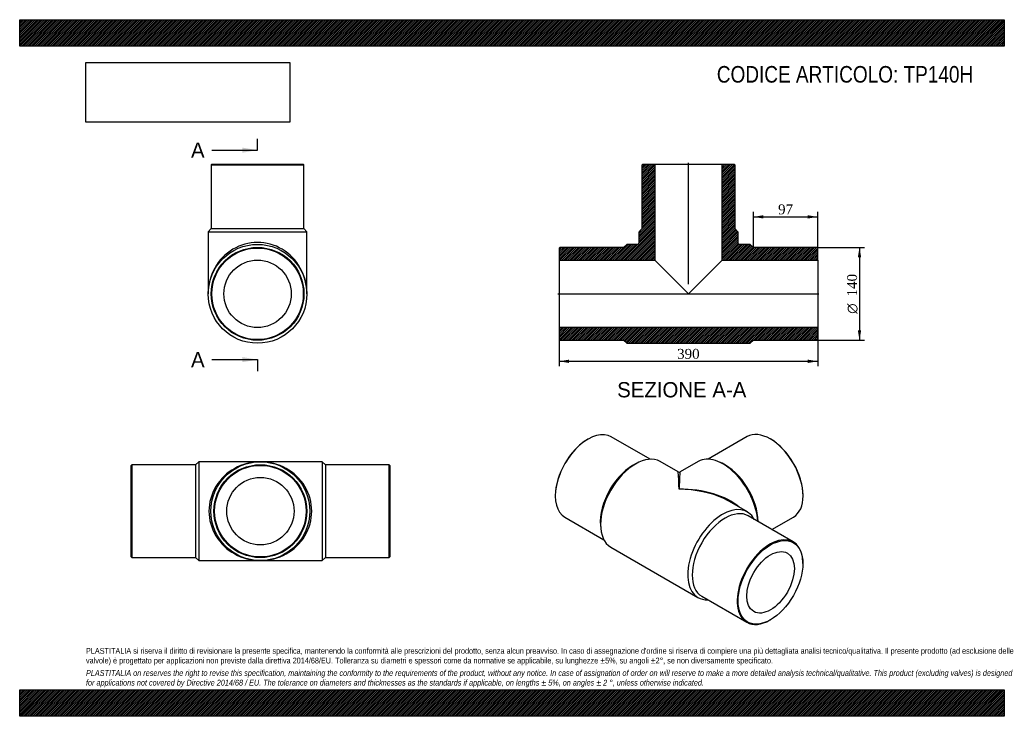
# Model space of a CAD drawing. Header units: millimetres. Extents: x 0 to 1485, y 0 to 1050.
import ezdxf
from ezdxf.enums import TextEntityAlignment as Align
from ezdxf.lldxf.tags import DXFTag

# ---------------------------------------------------------------- set-up
doc = ezdxf.new("R2010")
doc.units = ezdxf.units.MM
doc.header["$LTSCALE"] = 5
for name, color, linetype in [('Default', 7, 'Continuous'), ('DV4_Default', 7, 'Continuous'), ('TP140H', 7, 'Continuous')]:
    doc.layers.add(name, color=color, linetype=linetype)
doc.styles.add('SEACAD_Solid_Edge_ANSI', font='seans.ttf')
doc.styles.add('SEACAD_Solid_Edge_ANSI1_Symbols', font='semeca1.ttf')
doc.styles.add('SEACAD_Times_New_Roman', font='times.ttf')
tags = doc.linetypes.add('CENTER2', pattern=[28.575, 19.05, -3.175, 3.175, -3.175]).pattern_tags.tags
tags[10:11] = [DXFTag(74, 4), DXFTag(75, 0), DXFTag(340, '0'), DXFTag(46, 0.0), DXFTag(50, 0.0), DXFTag(44, 0.0), DXFTag(45, 0.0)]
tags[8:9] = [DXFTag(74, 4), DXFTag(75, 0), DXFTag(340, '0'), DXFTag(46, 0.0), DXFTag(50, 0.0), DXFTag(44, 0.0), DXFTag(45, 0.0)]
tags[6:7] = [DXFTag(74, 4), DXFTag(75, 0), DXFTag(340, '0'), DXFTag(46, 0.0), DXFTag(50, 0.0), DXFTag(44, 0.0), DXFTag(45, 0.0)]
tags[4:5] = [DXFTag(74, 4), DXFTag(75, 0), DXFTag(340, '0'), DXFTag(46, 0.0), DXFTag(50, 0.0), DXFTag(44, 0.0), DXFTag(45, 0.0)]
doc.dimstyles.new('ANSImm', dxfattribs={"dimtxt": 15, "dimasz": 15, "dimexe": 7.5, "dimexo": 0, "dimgap": 3.75, "dimtad": 1, "dimdsep": 46, "dimtxsty": 'SEACAD_Times_New_Roman', "dimblk1": '_SE_FILLED', "dimblk2": '_SE_FILLED', "dimsah": 1, "dimcen": 7.5, "dimazin": 0, "dimtfac": 0.85, "dimtdec": 3, "dimtofl": 0, "dimtmove": 0, "dimatfit": 3, "dimfxl": 1, "dimarcsym": 0})
picture_1 = doc.add_image_def('image1.jpg', size_in_pixel=(4302, 1260))

# ---------------------------------------------------------------- blocks, each defined once
blk = doc.blocks.new('SE')
at = {"layer": 'TP140H', "color": 7, "linetype": 'Continuous'}
for p, q in [((169, 379.2), (168, 378.2)), ((168, 240.2), (168, 378.2)), ((169, 379.2), (169, 239.2)), ((265, 379.2), (169, 379.2)), ((270, 383.7), (265, 379.2)), ((265, 379.2), (265, 239.2)), ((270, 383.7), (270, 234.7)), ((363, 383.7), (270, 383.7)), ((456, 383.7), (363, 383.7)), ((456, 383.7), (456, 234.7)), ((461, 379.2), (456, 383.7)), ((461, 379.2), (461, 239.2)), ((557, 379.2), (461, 379.2)), ((557, 239.2), (557, 379.2)), ((558, 378.2), (557, 379.2)), ((558, 378.2), (558, 240.2)), ((168, 240.2), (169, 239.2)), ((169, 239.2), (265, 239.2)), ((265, 239.2), (270, 234.7)), ((456, 234.7), (461, 239.2)), ((461, 239.2), (557, 239.2)), ((557, 239.2), (558, 240.2)), ((270, 234.7), (363, 234.7)), ((363, 234.7), (456, 234.7))]:
    blk.add_line(p, q, dxfattribs=at)
for radius in [74.5, 70, 69, 50.8]:
    blk.add_circle((363, 309.2), radius, dxfattribs=at)
for major_axis in [(77.5, 0), (-77.5, 0)]:
    blk.add_ellipse((363, 309.2), major_axis=major_axis, ratio=0.96129, start_param=1.570796, end_param=4.712389, dxfattribs=at)
blk = doc.blocks.new('SE1')
at = {"layer": 'TP140H', "color": 7, "linetype": 'Continuous'}
for p, q in [((857.3, 417.9), (856.6, 417.5)), ((951, 387.5), (892.3, 421.3)), ((1097, 421.6), (1038.3, 387.7)), ((1132.7, 417.7), (1132, 418.1)), ((933.7, 382.9), (929.9, 381.2)), ((993, 368.4), (966, 384)), ((1023.3, 384.2), (996, 368.4)), ((1059.4, 381.4), (1055.6, 383.2)), ((807.8, 333), (807.8, 332.1)), ((1181.5, 332.4), (1181.5, 333.2)), ((1097.5, 308.1), (1070.5, 323.7)), ((822.3, 300.1), (881, 266.2)), ((1166.6, 262.9), (1098.8, 302.1)), ((1134.5, 281.5), (1167, 300.3)), ((875.9, 287.6), (876.3, 283.4)), ((891.5, 255), (1023, 179)), ((1181.1, 230.1), (1181.1, 230.9)), ((1028.8, 180.9), (1096.6, 141.7)), ((1131.6, 145.2), (1132.4, 145.6))]:
    blk.add_line(p, q, dxfattribs=at)
blk.add_arc((994.5, 371), 3, 241.234, 299.3877, dxfattribs=at)
for centre, major_axis, ratio, start_param, end_param in [((857.3, 360.7), (35, 60.6), 0.57735, 0, 3.141593), ((1132, 360.9), (-35, 60.6), 0.57735, 3.141593, 6.283185), ((856.6, 361.1), (-34.5, -59.8), 0.57735, 3.926991, 5.497787), ((1132.7, 361.3), (34.5, -59.8), 0.57735, 0.785398, 2.356194), ((928.7, 319.5), (-37.2, -64.5), 0.57735, 3.141593, 6.283185), ((1060.6, 319.7), (-37.3, 64.5), 0.57735, 4.000816, 6.283185), ((925.2, 321.5), (-35, -60.6), 0.57735, 3.83141, 5.593368), ((1064.1, 321.7), (-35, 60.6), 0.57735, 3.934062, 5.593368), ((994.5, 281.5), (1.5, -86.9), 0.017084, 2.34593, 3.131328), ((994.5, 281.5), (-1.5, -86.9), 0.017084, 3.151857, 3.937255), ((994.5, 281.5), (-107.5, -1.8), 0.565847, 3.6978, 4.702904), ((994.5, 281.5), (-107.5, 1.8), 0.565847, 4.044778, 4.721874), ((994.5, 281.5), (-107.5, 1.8), 0.565847, 3.936476, 4.044778), ((1060.2, 243.6), (-37.2, -64.5), 0.57735, 2.792248, 6.283185), ((1063.8, 241.5), (-35, -60.6), 0.57735, 3.141593, 6.283185), ((1131.6, 202.3), (-35, -60.6), 0.57735, 2.356194, 6.283185), ((1060.2, 243.6), (-37.2, -64.5), 0.57735, 0, 0.349344), ((1131.6, 202.3), (-35, -60.6), 0.57735, 0, 0.785398)]:
    blk.add_ellipse(centre, major_axis=major_axis, ratio=ratio, start_param=start_param, end_param=end_param, dxfattribs=at)
for major_axis in [(34.5, 59.8), (-25.4, -44)]:
    blk.add_ellipse((1132.4, 201.9), major_axis=major_axis, ratio=0.57735, dxfattribs=at)
blk = doc.blocks.new('SE2')
at = {"layer": 'TP140H', "color": 7, "linetype": 'Continuous'}
for p, q in [((289.7, 832.3), (288.7, 831.3)), ((289.7, 832.3), (427.7, 832.3)), ((428.7, 831.3), (427.7, 832.3)), ((288.7, 831.3), (428.7, 831.3)), ((288.7, 831.3), (288.7, 735.3)), ((428.7, 735.3), (428.7, 831.3)), ((288.7, 735.3), (284.2, 730.3)), ((284.2, 730.3), (433.2, 730.3)), ((284.2, 730.3), (284.2, 636.8)), ((288.7, 735.3), (428.7, 735.3)), ((433.2, 730.3), (428.7, 735.3)), ((433.2, 636.8), (433.2, 730.3))]:
    blk.add_line(p, q, dxfattribs=at)
for radius in [74.5, 70, 69, 50.8]:
    blk.add_circle((358.7, 636.8), radius, dxfattribs=at)
blk.add_ellipse((358.7, 636.8), major_axis=(0, -77.5), ratio=0.96129, start_param=1.570796, end_param=4.712389, dxfattribs=at)
blk = doc.blocks.new('SE4')
at = {"color": 7, "linetype": 'Continuous', "style": 'SEACAD_Solid_Edge_ANSI'}
blk.add_text('A', height=23, dxfattribs=at).set_placement((258.4, 864.9), align=Align.TOP_LEFT)
blk = doc.blocks.new('SE5')
at = {"color": 7, "linetype": 'Continuous', "style": 'SEACAD_Solid_Edge_ANSI'}
blk.add_text('A', height=23, dxfattribs=at).set_placement((258.4, 549.1), align=Align.TOP_LEFT)
blk = doc.blocks.new('SEANNOT_GROUP')
at = {"linetype": 'Continuous'}
blk.add_hatch(color=7, dxfattribs=at).paths.add_polyline_path([(335.7, 849.5), (358.7, 853.4), (335.7, 857.2)])
at = {"color": 7, "linetype": 'Continuous'}
blk.add_lwpolyline([(289.7, 853.4), (358.7, 853.4)], dxfattribs=at)
blk = doc.blocks.new('SEANNOT_GROUP1')
at = {"linetype": 'Continuous'}
blk.add_hatch(color=7, dxfattribs=at).paths.add_polyline_path([(335.7, 533.8), (358.7, 537.6), (335.7, 541.5)])
at = {"color": 7, "linetype": 'Continuous'}
blk.add_lwpolyline([(289.7, 537.6), (358.7, 537.6)], dxfattribs=at)
blk = doc.blocks.new('SE3')
at = {"layer": 'Default', "color": 7, "linetype": 'CENTER2'}
for p, q in [((358.7, 853.4), (358.7, 870.6)), ((358.7, 537.6), (358.7, 520.4))]:
    blk.add_line(p, q, dxfattribs=at)
at = {"layer": 'Default', "color": 7, "linetype": 'CENTER2', "const_width": 0.0001}
blk.add_lwpolyline([(358.7, 853.4), (358.7, 537.6)], dxfattribs=at)
at = {"layer": 'Default'}
for name in ['SE4', 'SEANNOT_GROUP', 'SE5', 'SEANNOT_GROUP1']:
    blk.add_blockref(name, (0, 0), dxfattribs=at)
blk = doc.blocks.new('SE6')
at = {"layer": 'TP140H', "linetype": 'Continuous'}
h = blk.add_hatch(dxfattribs=at)
h.set_pattern_fill('LINE', scale=0.629921, angle=45, style=0)
edge = h.paths.add_edge_path()
edge.add_line((938.6, 735.3), (934.1, 730.3))
edge.add_line((934.1, 730.3), (934.1, 714.3))
edge.add_arc((931.1, 714.3), 3, 270, 360, ccw=False)
edge.add_line((931.1, 711.3), (915.6, 711.3))
edge.add_line((915.6, 711.3), (910.6, 706.8))
edge.add_line((910.6, 706.8), (814.6, 706.8))
edge.add_line((814.6, 706.8), (813.6, 705.8))
edge.add_line((813.6, 705.8), (813.6, 687.6))
edge.add_line((813.6, 687.6), (957.8, 687.6))
edge.add_line((957.8, 687.6), (957.8, 832.3))
edge.add_line((957.8, 832.3), (939.6, 832.3))
edge.add_line((939.6, 832.3), (938.6, 831.3))
edge.add_line((938.6, 831.3), (938.6, 735.3))
h = blk.add_hatch(dxfattribs=at)
h.set_pattern_fill('LINE', scale=0.629921, angle=45, style=0)
edge = h.paths.add_edge_path()
edge.add_line((1078.6, 735.3), (1078.6, 831.3))
edge.add_line((1078.6, 831.3), (1077.6, 832.3))
edge.add_line((1077.6, 832.3), (1059.4, 832.3))
edge.add_line((1059.4, 832.3), (1059.4, 687.6))
edge.add_line((1059.4, 687.6), (1203.6, 687.6))
edge.add_line((1203.6, 687.6), (1203.6, 705.8))
edge.add_line((1203.6, 705.8), (1202.6, 706.8))
edge.add_line((1202.6, 706.8), (1106.6, 706.8))
edge.add_line((1106.6, 706.8), (1101.6, 711.3))
edge.add_line((1101.6, 711.3), (1086.1, 711.3))
edge.add_arc((1086.1, 714.3), 3, 180, 270, ccw=False)
edge.add_line((1083.1, 714.3), (1083.1, 730.3))
edge.add_line((1083.1, 730.3), (1078.6, 735.3))
h = blk.add_hatch(dxfattribs=at)
h.set_pattern_fill('LINE', scale=0.629921, angle=45, style=0)
h.paths.add_polyline_path([(1203.6, 567.8), (1203.6, 586), (813.6, 586), (813.6, 567.8), (814.6, 566.8), (910.6, 566.8), (915.6, 562.3), (1101.6, 562.3), (1106.6, 566.8), (1202.6, 566.8)])
at = {"layer": 'DV4_Default', "color": 7, "linetype": 'CENTER2'}
for p, q in [((1008.6, 651.3), (1008.6, 834.1)), ((811.8, 636.8), (1205.3, 636.8))]:
    blk.add_line(p, q, dxfattribs=at)
at = {"layer": 'TP140H', "color": 7, "linetype": 'Continuous'}
for p, q in [((938.6, 831.3), (939.6, 832.3)), ((939.6, 832.3), (957.8, 832.3)), ((957.8, 832.3), (1059.4, 832.3)), ((957.8, 832.3), (957.8, 687.6)), ((1059.4, 832.3), (1077.6, 832.3)), ((1059.4, 687.6), (1059.4, 832.3)), ((1077.6, 832.3), (1078.6, 831.3)), ((938.6, 735.3), (938.6, 831.3)), ((1078.6, 831.3), (1078.6, 735.3)), ((934.1, 730.3), (938.6, 735.3)), ((934.1, 714.3), (934.1, 730.3)), ((1078.6, 735.3), (1083.1, 730.3)), ((1083.1, 730.3), (1083.1, 714.3)), ((813.6, 705.8), (814.6, 706.8)), ((813.6, 705.8), (813.6, 687.6)), ((910.6, 706.8), (814.6, 706.8)), ((915.6, 711.3), (910.6, 706.8)), ((931.1, 711.3), (915.6, 711.3)), ((1101.6, 711.3), (1086.1, 711.3)), ((1106.6, 706.8), (1101.6, 711.3)), ((1202.6, 706.8), (1106.6, 706.8)), ((1202.6, 706.8), (1203.6, 705.8)), ((1203.6, 687.6), (1203.6, 705.8)), ((813.6, 687.6), (813.6, 586)), ((813.6, 687.6), (957.8, 687.6)), ((957.8, 687.6), (1008.6, 636.8)), ((1008.6, 636.8), (1059.4, 687.6)), ((1059.4, 687.6), (1203.6, 687.6)), ((1203.6, 687.6), (1203.6, 586)), ((1203.6, 586), (813.6, 586)), ((813.6, 586), (813.6, 567.8)), ((1203.6, 567.8), (1203.6, 586)), ((814.6, 566.8), (813.6, 567.8)), ((814.6, 566.8), (910.6, 566.8)), ((910.6, 566.8), (915.6, 562.3)), ((1101.6, 562.3), (1106.6, 566.8)), ((1106.6, 566.8), (1202.6, 566.8)), ((1203.6, 567.8), (1202.6, 566.8)), ((915.6, 562.3), (1101.6, 562.3))]:
    blk.add_line(p, q, dxfattribs=at)
for centre, start, end in [((931.1, 714.3), 270, 0), ((1086.1, 714.3), 180, 270)]:
    blk.add_arc(centre, 3, start, end, dxfattribs=at)
blk = doc.blocks.new('DMBLK296')
at = {"layer": 'Default', "linetype": 'Continuous'}
for points in [[(828.6, 532.6), (828.6, 537.6), (813.6, 535.1)], [(1188.6, 532.6), (1203.6, 535.1), (1188.6, 537.6)]]:
    blk.add_hatch(color=7, dxfattribs=at).paths.add_polyline_path(points)
at = {"layer": 'Default', "color": 7, "linetype": 'Continuous'}
for p, q in [((813.6, 586), (813.6, 527.6)), ((1203.6, 586), (1203.6, 527.6)), ((813.6, 535.1), (1203.6, 535.1))]:
    blk.add_line(p, q, dxfattribs=at)
at = {"layer": 'Default', "color": 7, "linetype": 'Continuous', "style": 'SEACAD_Times_New_Roman'}
blk.add_text('390', height=15, dxfattribs=at).set_placement((991.5, 553.8), align=Align.TOP_LEFT)
blk = doc.blocks.new('_SE_FILLED')
at = {"color": 0}
blk.add_line((0, 0), (-1, 0), dxfattribs=at)
blk.add_solid([(0, 0), (-1, -0.1665), (-1, 0.1665), (0, 0)], dxfattribs=at)
blk = doc.blocks.new('DMBLK297')
at = {"layer": 'Default', "linetype": 'Continuous'}
for points in [[(1121.6, 755.3), (1106.6, 752.8), (1121.6, 750.3)], [(1188.6, 755.3), (1188.6, 750.3), (1203.6, 752.8)]]:
    blk.add_hatch(color=7, dxfattribs=at).paths.add_polyline_path(points)
at = {"layer": 'Default', "color": 7, "linetype": 'Continuous'}
for p, q in [((1106.6, 706.8), (1106.6, 760.3)), ((1203.6, 696.7), (1203.6, 760.3)), ((1106.6, 752.8), (1203.6, 752.8))]:
    blk.add_line(p, q, dxfattribs=at)
at = {"layer": 'Default', "color": 7, "linetype": 'Continuous', "style": 'SEACAD_Times_New_Roman'}
blk.add_text('97', height=15, dxfattribs=at).set_placement((1143.7, 771.6), align=Align.TOP_LEFT)
blk = doc.blocks.new('GDimGGroup')
at = {"layer": 'Default', "linetype": 'Continuous'}
for points in [[(1269.1, 691.8), (1266.6, 706.8), (1264.1, 691.8)], [(1269.1, 581.8), (1264.1, 581.8), (1266.6, 566.8)]]:
    blk.add_hatch(color=7, dxfattribs=at).paths.add_polyline_path(points)
at = {"layer": 'Default', "color": 7, "linetype": 'Continuous'}
for p, q in [((1202.6, 706.8), (1274.1, 706.8)), ((1266.6, 706.8), (1266.6, 566.8)), ((1202.6, 566.8), (1274.1, 566.8))]:
    blk.add_line(p, q, dxfattribs=at)
for s, style, p in [('140', 'SEACAD_Times_New_Roman', (1247.9, 632.8)), ('O', 'SEACAD_Solid_Edge_ANSI1_Symbols', (1247.9, 606.7))]:
    blk.add_text(s, height=15, rotation=90, dxfattribs=dict(at, style=style)).set_placement(p, align=Align.TOP_LEFT)

msp = doc.modelspace()

# ---------------------------------------------------------------- hatches: boundary and pattern name
at = {"layer": 'Default', "linetype": 'Continuous'}
h = msp.add_hatch(dxfattribs=at)
h.set_pattern_fill('LINE', scale=0.629921, angle=45, style=0)
h.paths.add_polyline_path([(1485, 1010), (1485, 1050), (0, 1050), (0, 1010)])
for points in [[(1485, 1010), (1485, 1050), (0, 1050), (0, 1010)], [(1485, 0), (1485, 40), (0, 40), (0, 0)]]:
    msp.add_hatch(color=7, dxfattribs=at).paths.add_polyline_path(points)
h = msp.add_hatch(dxfattribs=at)
h.set_pattern_fill('LINE', scale=0.629921, angle=45, style=0)
h.paths.add_polyline_path([(1485, 0), (1485, 40), (0, 40), (0, 0)])

# ---------------------------------------------------------------- linework, layer by layer
at = {"layer": 'Default', "color": 7, "linetype": 'Continuous'}
for p, q in [((0, 1050), (1485, 1050)), ((0, 1010), (0, 1050)), ((1485, 1050), (1485, 1010)), ((1485, 1010), (0, 1010)), ((0, 40), (1485, 40)), ((0, 0), (0, 40)), ((1485, 40), (1485, 0)), ((1485, 0), (0, 0))]:
    msp.add_line(p, q, dxfattribs=at)

# ---------------------------------------------------------------- block references
at = {"layer": 'Default'}
for name in ['SE3', 'SE2', 'SE6', 'GDimGGroup', 'SE1', 'SE']:
    msp.add_blockref(name, (0, 0), dxfattribs=at)

# ---------------------------------------------------------------- texts
at = {"layer": 'Default', "color": 7, "linetype": 'Continuous', "style": 'SEACAD_Solid_Edge_ANSI'}
msp.add_text('SEZIONE A-A', height=23, dxfattribs=at).set_placement((901.122, 503.741), align=Align.TOP_LEFT)
at = {"layer": 'Default', "attachment_point": 1}
for s, insert, char_height, width in [('{\\fArial Narrow|b0||i0||c0|p34;\\C7;\\H25.;\\W1.;CODICE ARTICOLO: TP140H}', (1051.431, 980.168), 25, 415.34893), ("{\\fArial Narrow|b0||i0||c0|p34;\\C7;\\H8.75;\\W1.;PLASTITALIA si riserva il diritto di revisionare la presente specifica, mantenendo la conformità alle prescrizioni del prodotto, senza alcun preavviso. In caso di assegnazione d'ordine si riserva di compiere una più dettagliata analisi tecnico/qualitativa. Il presente prodotto (ad esclusione delle \\P}{\\fArial Narrow|b0||i0||c0|p34;\\C7;\\H8.75;\\W1.;valvole) è progettato per applicazioni non previste dalla direttiva 2014/68/EU. Tolleranza su diametri e spessori come da normative se applicabile, su lunghezze ±5%, su angoli ±2°, se non diversamente specificato.\\P}{\\fArial Narrow|b0||i0||c0|p34;\\C7;\\H2.5;\\W1.;   \\P}{\\fArial Narrow|b0||i1||c0|p34;\\C7;\\H8.75;\\W1.;PLASTITALIA on reserves the right to revise this specification, maintaining the conformity to the requirements of the product, without any notice. In case of assignation of order on will reserve to make a more detailed analysis technical/qualitative. This product (excluding valves) is designed \\P}{\\fArial Narrow|b0||i1||c0|p34;\\C7;\\H8.75;\\W1.;for applications not covered by Directive 2014/68 / EU. The tolerance on diameters and thicknesses as the standards if applicable, on lengths ± 5%, on angles ± 2 °, unless otherwise indicated.\\P}", (100, 103.012), 8.75, 1285)]:
    msp.add_mtext(s, dxfattribs=dict(at, insert=insert, char_height=char_height, width=width))

# ---------------------------------------------------------------- dimensions: what is measured, and where the dimension line sits
at = {"layer": 'Default', "color": 7, "linetype": 'Continuous'}
dim = msp.add_linear_dim(base=(1203.581, 752.816), p1=(1106.581, 706.835), p2=(1203.581, 696.735), text='\\A1;<>', dimstyle='ANSImm', dxfattribs=at)
dim.commit()
dim.dimension.update_dxf_attribs({"geometry": 'DMBLK297', "text_midpoint": (1155.081, 752.816), "dimtype": 160})
dim = msp.add_linear_dim(base=(813.581, 535.06), p1=(813.581, 586.035), p2=(1203.581, 586.035), angle=0, text='\\A1;<>', dimstyle='ANSImm', dxfattribs=at)
dim.commit()
dim.dimension.update_dxf_attribs({"geometry": 'DMBLK296', "text_midpoint": (1008.581, 535.06), "dimtype": 161})

# ---------------------------------------------------------------- pictures from other files: only their frames are drawn
image = msp.add_image(picture_1, insert=(100, 895.516), size_in_units=(307.286, 90))
image.dxf.flags = 7

doc.saveas('drawing.dxf')
